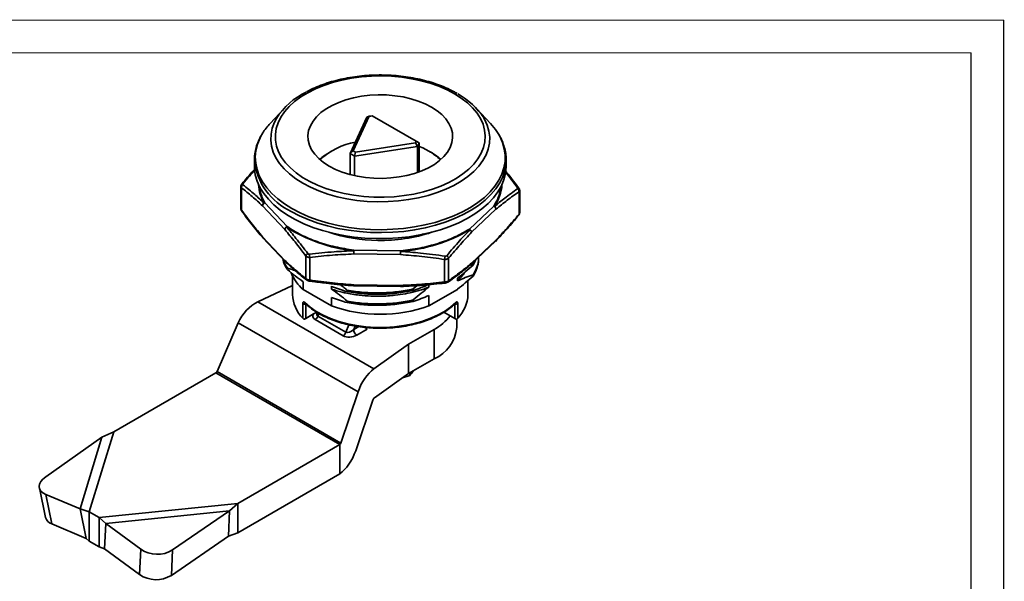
# Model space of a CAD drawing. Header units: inches. Extents: x 84745 to 84962, y 78106 to 78260.
# Tile 5 of 5: x 84852 to 84962, y 78197 to 78260. Entities that reach past the tile are written whole.
import ezdxf

# ---------------------------------------------------------------- set-up
doc = ezdxf.new("R2010")
doc.units = ezdxf.units.IN
doc.layers.add('实线层', color=7, linetype='Continuous', lineweight=25)
doc.layers.add('粗实线层', color=7, linetype='Continuous', lineweight=35)

msp = doc.modelspace()

# ---------------------------------------------------------------- linework, layer by layer
at = {"color": 7, "linetype": 'Continuous', "lineweight": 13}
msp.add_lwpolyline([(84744.76, 78259.823, 0.095, 0.095, 0), (84961.872, 78259.823, 0.095, 0.095, 0)], format="xyseb", dxfattribs=at)
at = {"layer": '实线层'}
for p, q in [((84961.872, 78106.309), (84961.872, 78259.823)), ((84958.217, 78109.021), (84958.217, 78256.167))]:
    msp.add_line(p, q, dxfattribs=at)
at = {"layer": '实线层', "lineweight": 13}
msp.add_line((84757.791, 78256.167), (84958.217, 78256.167), dxfattribs=at)
at = {"layer": '粗实线层', "linetype": 'Continuous'}
for p, q in [((84881.769, 78249.965), (84880.251, 78248.325)), ((84904.768, 78248.325), (84903.25, 78249.965)), ((84889.158, 78244.979), (84891.032, 78249.017)), ((84891.28, 78249.128), (84889.489, 78245.269)), ((84891.032, 78249.017), (84891.28, 78249.128)), ((84896.512, 78246.355), (84891.619, 78249.18)), ((84896.654, 78245.772), (84889.659, 78244.69)), ((84889.737, 78245.126), (84896.421, 78246.16)), ((84896.421, 78246.16), (84896.654, 78245.772)), ((84896.512, 78246.355), (84896.838, 78246.167)), ((84896.654, 78242.886), (84896.654, 78245.772)), ((84896.838, 78242.951), (84896.838, 78246.167)), ((84887.099, 78245.256), (84886.887, 78245.134)), ((84889.158, 78244.979), (84889.489, 78245.269)), ((84889.158, 78242.645), (84889.158, 78244.979)), ((84889.659, 78244.69), (84889.737, 78245.126)), ((84889.659, 78242.524), (84889.659, 78244.69)), ((84898.132, 78245.134), (84897.92, 78245.256)), ((84878.51, 78244.272), (84878.51, 78243.604)), ((84906.508, 78244.397), (84906.51, 78244.272)), ((84906.51, 78243.604), (84906.51, 78244.272)), ((84877.003, 78241.337), (84877.003, 78238.822)), ((84877.064, 78241.197), (84877.064, 78238.686)), ((84877.096, 78241.579), (84877.108, 78241.593)), ((84907.942, 78238.235), (84907.942, 78240.746)), ((84908.009, 78240.832), (84908.005, 78240.948)), ((84908.016, 78240.882), (84908.007, 78240.849)), ((84908.008, 78240.923), (84908.016, 78240.882)), ((84908.016, 78238.384), (84908.016, 78240.898)), ((84881.891, 78236.535), (84879.411, 78239.166)), ((84882.155, 78236.863), (84879.675, 78239.493)), ((84905.124, 78239.122), (84902.417, 78236.567)), ((84905.38, 78238.786), (84902.673, 78236.231)), ((84881.891, 78233.105), (84879.411, 78235.736)), ((84887.092, 78236.128), (84887.092, 78236.151)), ((84888.325, 78235.909), (84888.837, 78235.763)), ((84879.457, 78235.613), (84881.936, 78232.982)), ((84902.623, 78232.674), (84905.33, 78235.229)), ((84905.38, 78235.357), (84902.673, 78232.802)), ((84905.327, 78235.232), (84905.337, 78235.243)), ((84905.34, 78235.24), (84905.338, 78235.237)), ((84884.238, 78231.074), (84884.238, 78233.585)), ((84894.761, 78233.746), (84889.575, 78233.822)), ((84894.769, 78234.164), (84889.582, 78234.24)), ((84884.665, 78233.434), (84884.665, 78230.924)), ((84899.671, 78230.705), (84899.671, 78233.215)), ((84900.11, 78233.353), (84900.11, 78230.843)), ((84902.838, 78232.716), (84902.565, 78232.626)), ((84902.838, 78232.563), (84903.094, 78233.119)), ((84902.838, 78232.716), (84902.969, 78233.001)), ((84902.838, 78232.563), (84902.838, 78232.716)), ((84882.181, 78232.236), (84882.181, 78232.083)), ((84882.76, 78231.36), (84882.76, 78229.314)), ((84902.838, 78231.338), (84902.838, 78231.491)), ((84878.885, 78228.495), (84882.76, 78230.312)), ((84883.926, 78230.737), (84883.926, 78229.861)), ((84887.092, 78229.913), (84887.092, 78230.22)), ((84889.562, 78230.28), (84888.564, 78230.357)), ((84894.761, 78230.317), (84889.575, 78230.393)), ((84889.578, 78230.266), (84894.765, 78230.19)), ((84896.615, 78230.301), (84896.182, 78229.925)), ((84897.927, 78230.44), (84897.927, 78230.134)), ((84901.093, 78230.823), (84901.093, 78231.129)), ((84902.26, 78229.314), (84902.26, 78230.838)), ((84883.926, 78229.861), (84887.092, 78228.033)), ((84888.837, 78229.639), (84888.837, 78229.792)), ((84896.182, 78229.925), (84896.182, 78229.772)), ((84897.927, 78228.033), (84901.093, 78229.861)), ((84897.927, 78229.215), (84897.927, 78228.033)), ((84901.093, 78229.861), (84901.224, 78229.984)), ((84901.093, 78229.861), (84901.093, 78229.904)), ((84891.798, 78221.041), (84878.885, 78228.495)), ((84883.897, 78226.676), (84883.897, 78228.309)), ((84884.215, 78228.281), (84884.215, 78226.648)), ((84887.092, 78228.033), (84887.092, 78228.995)), ((84888.837, 78228.414), (84888.837, 78228.567)), ((84896.182, 78228.7), (84896.182, 78228.547)), ((84900.804, 78226.648), (84900.804, 78228.281)), ((84901.122, 78228.309), (84901.122, 78226.676)), ((84885.094, 78227.156), (84884.155, 78226.614)), ((84884.215, 78226.648), (84885.428, 78227.348)), ((84885.502, 78227.277), (84885.499, 78227.272)), ((84885.501, 78227.276), (84885.503, 78227.278)), ((84885.686, 78227.187), (84885.576, 78226.903)), ((84899.598, 78227.345), (84900.804, 78226.648)), ((84900.864, 78226.614), (84899.598, 78227.345)), ((84874.352, 78220.731), (84876.718, 78226.164)), ((84890.038, 78218.475), (84876.718, 78226.164)), ((84888.381, 78224.726), (84885.27, 78226.522)), ((84885.576, 78226.903), (84888.687, 78225.107)), ((84888.687, 78225.107), (84889.011, 78225.942)), ((84901.01, 78225.64), (84901.01, 78226.577)), ((84889.707, 78225.803), (84889.551, 78225.402)), ((84889.551, 78225.402), (84890.134, 78225.738)), ((84891.06, 78225.456), (84889.905, 78224.789)), ((84895.656, 78223.783), (84898.52, 78225.436)), ((84898.52, 78222.17), (84898.52, 78225.436)), ((84895.656, 78223.783), (84891.798, 78221.041)), ((84895.656, 78220.517), (84895.656, 78223.783)), ((84895.656, 78220.517), (84898.52, 78222.17)), ((84862.863, 78214.036), (84874.226, 78220.595)), ((84874.226, 78220.595), (84888.014, 78212.635)), ((84888.117, 78212.785), (84874.352, 78220.731)), ((84891.853, 78217.814), (84895.656, 78220.517)), ((84895.796, 78220.598), (84895.796, 78220.306)), ((84894.988, 78220.041), (84895.796, 78220.306)), ((84890.038, 78218.475), (84888.117, 78212.785)), ((84889.775, 78211.935), (84891.668, 78217.544)), ((84860.145, 78205.135), (84862.863, 78214.036)), ((84862.863, 78214.036), (84861.557, 78213.43)), ((84855.302, 78209.039), (84861.557, 78213.43)), ((84859.129, 78205.481), (84861.557, 78213.43)), ((84876.652, 78206.076), (84888.014, 78212.635)), ((84888.014, 78209.369), (84888.014, 78212.635)), ((84876.652, 78202.809), (84888.014, 78209.369)), ((84854.592, 78207.803), (84855.276, 78204.516)), ((84855.977, 78203.8), (84855.293, 78207.086)), ((84855.293, 78207.086), (84859.129, 78205.481)), ((84859.129, 78205.481), (84860.145, 78205.135)), ((84859.129, 78205.481), (84859.813, 78202.194)), ((84860.145, 78205.135), (84861.235, 78204.506)), ((84860.145, 78205.135), (84860.145, 78201.869)), ((84861.235, 78204.506), (84876.652, 78206.076)), ((84861.972, 78203.839), (84875.743, 78205.241)), ((84869.398, 78200.902), (84875.743, 78205.241)), ((84875.623, 78202.419), (84875.743, 78205.241)), ((84875.743, 78205.241), (84876.652, 78206.076)), ((84876.652, 78202.809), (84876.652, 78206.076)), ((84861.235, 78204.506), (84861.972, 78203.839)), ((84861.235, 78204.506), (84861.235, 78201.24)), ((84855.977, 78203.8), (84859.813, 78202.194)), ((84861.972, 78203.839), (84861.852, 78201.017)), ((84861.972, 78203.839), (84865.864, 78200.983)), ((84859.813, 78202.194), (84860.145, 78201.869)), ((84860.145, 78201.869), (84861.235, 78201.24)), ((84869.277, 78198.08), (84875.623, 78202.419)), ((84875.623, 78202.419), (84876.652, 78202.809)), ((84861.235, 78201.24), (84861.852, 78201.017)), ((84861.852, 78201.017), (84865.743, 78198.162)), ((84865.743, 78198.162), (84865.864, 78200.983)), ((84869.277, 78198.08), (84869.398, 78200.902))]:
    msp.add_line(p, q, dxfattribs=at)
for points in [[(84900.768, 78251.637), (84899.932, 78252.075), (84899.027, 78252.464), (84898.062, 78252.801), (84897.044, 78253.083), (84895.984, 78253.307), (84894.892, 78253.47), (84893.777, 78253.572), (84892.651, 78253.611), (84891.523, 78253.588), (84890.404, 78253.501), (84889.305, 78253.353), (84888.237, 78253.144), (84887.207, 78252.877), (84886.228, 78252.553), (84885.307, 78252.177), (84884.453, 78251.751), (84883.675, 78251.279), (84882.979, 78250.766), (84882.372, 78250.217), (84881.86, 78249.637), (84881.447, 78249.03), (84881.137, 78248.404), (84880.934, 78247.763), (84880.838, 78247.114), (84880.852, 78246.463), (84880.974, 78245.815), (84881.205, 78245.177), (84881.54, 78244.555), (84881.979, 78243.955), (84882.515, 78243.382), (84883.145, 78242.841), (84883.862, 78242.338), (84884.66, 78241.878), (84885.531, 78241.464), (84886.468, 78241.1), (84887.46, 78240.79), (84888.5, 78240.537), (84889.578, 78240.344), (84890.683, 78240.211), (84891.804, 78240.14), (84892.933, 78240.132), (84894.057, 78240.187), (84895.167, 78240.305), (84896.252, 78240.483), (84897.303, 78240.722), (84898.308, 78241.017), (84899.26, 78241.368), (84900.148, 78241.77), (84900.965, 78242.219), (84901.703, 78242.712), (84902.355, 78243.243), (84902.916, 78243.809), (84903.379, 78244.403), (84903.74, 78245.02), (84903.997, 78245.654), (84904.147, 78246.3), (84904.188, 78246.951), (84904.119, 78247.601), (84903.943, 78248.245), (84903.66, 78248.875), (84903.272, 78249.487), (84902.784, 78250.075), (84902.201, 78250.632), (84901.526, 78251.155), (84900.768, 78251.637)], [(84886.817, 78243.584), (84887.517, 78243.224), (84888.283, 78242.914), (84889.107, 78242.658), (84889.977, 78242.458), (84890.882, 78242.319), (84891.808, 78242.24), (84892.744, 78242.225), (84893.676, 78242.272), (84894.593, 78242.381), (84895.482, 78242.551), (84896.33, 78242.779), (84897.127, 78243.063), (84897.861, 78243.398), (84898.523, 78243.78), (84899.104, 78244.204), (84899.595, 78244.664), (84899.991, 78245.154), (84900.285, 78245.667), (84900.475, 78246.196), (84900.556, 78246.735), (84900.529, 78247.275), (84900.393, 78247.809), (84900.151, 78248.331), (84899.805, 78248.834), (84899.361, 78249.309), (84898.824, 78249.752), (84898.202, 78250.156), (84897.502, 78250.515), (84896.736, 78250.825), (84895.912, 78251.081), (84895.042, 78251.281), (84894.137, 78251.421), (84893.211, 78251.499), (84892.275, 78251.515), (84891.343, 78251.468), (84890.426, 78251.359), (84889.537, 78251.189), (84888.689, 78250.96), (84887.892, 78250.676), (84887.158, 78250.341), (84886.496, 78249.959), (84885.915, 78249.535), (84885.424, 78249.075), (84885.028, 78248.585), (84884.734, 78248.072), (84884.545, 78247.543), (84884.463, 78247.005), (84884.49, 78246.465), (84884.626, 78245.93), (84884.868, 78245.408), (84885.214, 78244.906), (84885.658, 78244.43), (84886.195, 78243.987), (84886.817, 78243.584)], [(84883.898, 78241.68), (84883.119, 78242.175), (84882.424, 78242.711), (84881.821, 78243.282), (84881.315, 78243.884), (84880.91, 78244.511), (84880.61, 78245.157), (84880.418, 78245.817), (84880.335, 78246.484), (84880.362, 78247.153), (84880.5, 78247.817), (84880.746, 78248.471), (84880.965, 78248.889)], [(84904.047, 78248.902), (84904.109, 78248.792), (84904.409, 78248.146), (84904.602, 78247.486), (84904.684, 78246.819), (84904.657, 78246.15), (84904.519, 78245.486), (84904.273, 78244.832), (84903.92, 78244.195), (84903.464, 78243.58), (84902.908, 78242.993), (84902.259, 78242.438), (84901.521, 78241.923), (84900.701, 78241.449), (84899.808, 78241.024), (84898.848, 78240.649), (84897.831, 78240.328), (84896.765, 78240.065), (84895.661, 78239.861), (84894.529, 78239.719), (84893.378, 78239.639), (84892.22, 78239.623), (84891.064, 78239.671), (84889.921, 78239.782), (84888.801, 78239.955), (84887.716, 78240.189), (84886.673, 78240.481), (84885.684, 78240.829), (84884.756, 78241.23), (84883.898, 78241.68)], [(84879.427, 78247.253), (84879.138, 78246.734), (84878.855, 78246.044), (84878.679, 78245.341), (84878.611, 78244.632), (84878.652, 78243.923), (84878.801, 78243.218), (84879.058, 78242.524), (84879.42, 78241.846), (84879.884, 78241.188), (84880.447, 78240.557), (84881.104, 78239.957), (84881.851, 78239.393), (84882.681, 78238.87)], [(84882.681, 78238.87), (84883.588, 78238.391), (84884.565, 78237.959), (84885.604, 78237.58), (84886.697, 78237.255), (84887.836, 78236.987), (84889.011, 78236.778), (84890.214, 78236.63), (84891.434, 78236.544), (84892.663, 78236.52), (84893.891, 78236.559), (84895.108, 78236.661), (84896.305, 78236.825), (84897.471, 78237.048), (84898.599, 78237.331), (84899.68, 78237.67), (84900.704, 78238.063), (84901.664, 78238.506), (84902.553, 78238.997), (84903.363, 78239.531), (84904.088, 78240.104), (84904.722, 78240.712), (84905.261, 78241.35), (84905.7, 78242.013), (84906.035, 78242.696), (84906.265, 78243.394), (84906.388, 78244.1), (84906.401, 78244.81), (84906.306, 78245.517), (84906.103, 78246.218), (84905.793, 78246.905), (84905.481, 78247.427)], [(84897.919, 78245.257), (84897.227, 78245.61), (84896.838, 78245.775)], [(84878.51, 78244.272), (84878.51, 78244.361), (84878.515, 78244.506)], [(84898.131, 78245.134), (84898.756, 78244.727), (84899.246, 78244.326)], [(84906.51, 78243.604), (84906.509, 78243.514), (84906.44, 78242.8), (84906.263, 78242.093), (84905.978, 78241.397), (84905.587, 78240.718), (84905.094, 78240.062), (84904.503, 78239.434), (84903.818, 78238.839), (84903.044, 78238.28), (84902.188, 78237.764), (84901.256, 78237.293), (84900.255, 78236.871), (84899.194, 78236.502), (84898.081, 78236.189), (84896.924, 78235.934), (84895.733, 78235.739), (84894.516, 78235.605), (84893.283, 78235.534), (84892.045, 78235.526), (84890.81, 78235.581), (84889.589, 78235.699), (84888.39, 78235.879), (84887.224, 78236.12), (84886.099, 78236.419), (84885.024, 78236.774), (84884.007, 78237.183), (84883.058, 78237.641), (84882.182, 78238.147), (84881.387, 78238.695), (84880.679, 78239.282), (84880.064, 78239.903), (84879.546, 78240.552), (84879.129, 78241.225), (84878.818, 78241.917), (84878.613, 78242.623), (84878.517, 78243.335), (84878.51, 78243.604)], [(84906.51, 78244.272), (84906.488, 78243.825), (84906.365, 78243.114), (84906.133, 78242.411), (84905.795, 78241.723), (84905.353, 78241.055), (84904.811, 78240.413), (84904.172, 78239.8), (84903.441, 78239.223), (84902.626, 78238.685), (84901.731, 78238.19), (84900.764, 78237.744), (84899.732, 78237.348), (84898.644, 78237.007), (84897.507, 78236.722), (84896.332, 78236.497), (84895.127, 78236.332), (84893.901, 78236.23), (84892.664, 78236.19), (84891.427, 78236.214), (84890.197, 78236.301), (84888.986, 78236.45), (84887.802, 78236.66), (84886.655, 78236.93), (84885.554, 78237.258), (84884.508, 78237.64), (84883.524, 78238.074), (84882.61, 78238.557)], [(84907.925, 78241.14), (84907.935, 78241.127), (84907.938, 78241.122)], [(84908.016, 78240.882), (84908.012, 78240.92), (84908.005, 78240.947)], [(84877.015, 78238.772), (84877.007, 78238.8), (84877.003, 78238.839)], [(84884.633, 78230.802), (84884.629, 78230.8), (84884.626, 78230.805), (84884.625, 78230.818)], [(84899.723, 78230.598), (84899.719, 78230.585), (84899.714, 78230.58), (84899.709, 78230.582)], [(84900.034, 78230.692), (84900.013, 78230.678), (84900.008, 78230.676)], [(84884.104, 78228.422), (84884.694, 78227.909), (84885.377, 78227.436), (84886.145, 78227.01), (84886.99, 78226.634), (84887.901, 78226.314), (84888.866, 78226.053), (84889.876, 78225.854), (84890.917, 78225.721), (84891.976, 78225.654), (84893.043, 78225.654), (84894.103, 78225.721), (84895.143, 78225.854), (84896.153, 78226.053), (84897.118, 78226.314), (84898.029, 78226.634), (84898.874, 78227.01), (84899.642, 78227.436), (84900.325, 78227.909), (84900.915, 78228.422)], [(84855.302, 78209.039), (84854.995, 78208.786), (84854.766, 78208.515), (84854.625, 78208.235), (84854.576, 78207.959), (84854.622, 78207.697), (84854.761, 78207.458), (84854.987, 78207.251), (84855.293, 78207.086)]]:
    msp.add_lwpolyline(points, dxfattribs=at)
for centre, radius, start, end in [((84887.751, 78244.585), 8.036, 115.76866, 147.61478), ((84897.258, 78244.534), 8.073, 32.75048, 61.42323), ((84892.462, 78242.605), 6.629, 97.31143, 100.27465), ((84885.42, 78243.499), 7.072, 136.96541, 147.94399), ((84899.459, 78243.385), 7.252, 33.86735, 42.93917), ((84891.049, 78238.774), 7.591, 99.86189, 133.49087), ((84894.972, 78246.951), 1.651, 331.35769, 338.84538), ((84895.148, 78246.711), 1.775, 328.04477, 342.1583), ((84889.91, 78239.792), 6.137, 119.5052, 132.53873), ((84891.476, 78248.416), 4.145, 235.99663, 244.00874), ((84891.544, 78248.542), 3.865, 237.87943, 242.12595), ((84895.165, 78240.334), 5.641, 44.40428, 60.77418), ((84885.466, 78244.935), 6.988, 185.44398, 245.87616), ((84877.415, 78241.212), 0.351, 120.85896, 182.46274), ((84877.21, 78241.479), 0.153, 78.81797, 132.09159), ((84883.868, 78241.861), 4.906, 183.71439, 209.22969), ((84900.981, 78241.902), 5.079, 326.39497, 355.94818), ((84907.812, 78241.024), 0.162, 45.59868, 99.71747), ((84907.582, 78240.765), 0.361, 356.97422, 56.85482), ((84907.743, 78240.844), 0.281, 21.51671, 76.55607), ((84879.785, 78239.135), 0.375, 107.10597, 175.29126), ((84879.77, 78239.157), 0.359, 120.80498, 178.61506), ((84879.742, 78239.129), 0.371, 100.39545, 114.76318), ((84904.994, 78238.757), 0.387, 4.35531, 70.34936), ((84905.046, 78238.76), 0.37, 63.45959, 77.77458), ((84905.008, 78238.78), 0.372, 1.06277, 56.96057), ((84877.194, 78238.667), 0.131, 171.32883, 220.84447), ((84907.815, 78238.213), 0.129, 318.32596, 9.76973), ((84882.265, 78236.504), 0.375, 107.10597, 175.29126), ((84882.261, 78236.489), 0.372, 118.44534, 172.93217), ((84882.309, 78236.545), 0.353, 115.97996, 129.80591), ((84891.344, 78251.134), 17.052, 237.10547, 264.00234), ((84879.584, 78235.73), 0.173, 177.93509, 222.42542), ((84892.352, 78252.959), 17.632, 251.64147, 269.58706), ((84892.609, 78253.245), 17.921, 268.77125, 288.24587), ((84893.39, 78252.007), 17.962, 274.45299, 300.42237), ((84902.25, 78236.258), 0.351, 47.94291, 61.62517), ((84902.287, 78236.202), 0.387, 4.35531, 70.34936), ((84902.287, 78236.184), 0.389, 7.02217, 59.31228), ((84905.211, 78235.349), 0.169, 314.68612, 2.57697), ((84905.225, 78235.344), 0.156, 318.01793, 4.81551), ((84884.62, 78233.502), 0.39, 115.31716, 167.77517), ((84886.981, 78233.875), 2.358, 181.96792, 190.78449), ((84890.159, 78234.024), 0.616, 159.43212, 165.69482), ((84894.254, 78234.166), 4.692, 179.87482, 184.2002), ((84901.045, 78233.823), 11.47, 177.91585, 180.00473), ((84906.232, 78233.747), 11.47, 177.91585, 180.00473), ((84877.639, 78235.046), 17.171, 355.65899, 356.84055), ((84894.027, 78233.952), 0.772, 11.05056, 15.99292), ((84899.709, 78233.265), 0.411, 12.34806, 62.37193), ((84882.08, 78233.106), 0.189, 180.07748, 226.00043), ((84882.064, 78233.099), 0.173, 177.944, 222.14322), ((84902.504, 78232.794), 0.169, 314.68612, 2.57697), ((84887.107, 78233.533), 4.858, 202.11121, 229.09617), ((84884.453, 78231.087), 0.215, 183.39467, 228.81969), ((84884.2, 78230.983), 0.469, 337.36827, 352.76586), ((84890.552, 78230.354), 0.978, 177.72727, 185.16902), ((84899.988, 78230.734), 0.319, 185.35181, 208.53343), ((84899.902, 78230.855), 0.209, 309.13471, 356.71239), ((84886.683, 78229.441), 3.926, 181.85856, 224.78365), ((84898.386, 78229.42), 3.875, 314.92162, 358.43617), ((84884.076, 78228.532), 0.287, 231.20998, 298.89906), ((84884.217, 78228.417), 0.114, 177.60616, 224.36157), ((84892.51, 78243.586), 16.469, 250.79568, 289.20432), ((84900.943, 78228.532), 0.287, 241.10094, 308.79002), ((84900.802, 78228.417), 0.114, 315.63922, 2.39381), ((84895.758, 78230.503), 5.77, 298.59174, 321.87774), ((84884.856, 78227.169), 0.767, 302.63797, 339.77289), ((84887.967, 78225.373), 0.767, 302.63797, 339.77289), ((84890.319, 78225.437), 0.768, 182.60548, 237.39452), ((84891.422, 78226.044), 0.69, 215.82463, 238.34246), ((84896.873, 78225.979), 4.15, 293.37544, 355.30442), ((84856.282, 78204.8), 1.046, 195.74292, 253.0191), ((84867.694, 78203.649), 3.233, 235.53957, 301.81011), ((84867.573, 78200.828), 3.233, 235.53957, 301.81011)]:
    msp.add_arc(centre, radius, start, end, dxfattribs=at)
for centre, major_axis, ratio, start_param, end_param in [((84878.885, 78225.882), (1.874, 2.606), 0.6334356, 0.8488024, 1.899719), ((84886.086, 78226.994), (1.078, 0.131), 0.5656819, 2.6667255, 3.786495), ((84886.086, 78227.402), (0.574, 0.444), 0.5328954, 2.4179632, 3.3568169), ((84884.074, 78226.567), (0.2, 0.115), 0.0000704, 0.7853575, 1.7153546), ((84900.946, 78226.567), (0.2, -0.115), 0.0000704, 1.4262381, 2.3562351), ((84889.197, 78225.198), (1.078, 0.131), 0.5656819, 3.786495, 5.3572913), ((84889.197, 78225.606), (0.574, 0.444), 0.5328954, 3.3568169, 4.9276132), ((84874.226, 78220.747), (0.109, 0.152), 0.6334356, 3.990395, 5.0413117), ((84891.798, 78218.428), (1.373, 2.899), 0.5150078, 0.7433186, 1.7942352), ((84891.853, 78217.539), (0.144, 0.305), 0.5150078, 0.7433186, 1.7942352), ((84888.014, 78212.787), (0.08, 0.169), 0.5150078, 3.8849113, 4.9358279), ((84888.014, 78211.982), (1.373, 2.899), 0.5150078, 3.8849113, 4.9358279)]:
    msp.add_ellipse(centre, major_axis=major_axis, ratio=ratio, start_param=start_param, end_param=end_param, dxfattribs=at)
for points, knots in [([(84901.068, 78251.667), (84900.927, 78251.746), (84900.519, 78251.974), (84899.796, 78252.318), (84898.885, 78252.68), (84897.923, 78252.99), (84896.919, 78253.249), (84895.881, 78253.453), (84894.818, 78253.603), (84893.736, 78253.695), (84892.645, 78253.731), (84891.554, 78253.709), (84890.469, 78253.631), (84889.401, 78253.496), (84888.356, 78253.305), (84887.343, 78253.06), (84886.37, 78252.762), (84885.448, 78252.411), (84884.762, 78252.11), (84884.409, 78251.912), (84884.322, 78251.863)], [0, 0, 0, 0, 0.5468301, 1.5804499, 2.6134024, 3.6454591, 4.6765527, 5.706762, 6.7362471, 7.7652107, 8.793877, 9.822481, 10.8512332, 11.8803273, 12.9100088, 13.9405202, 14.9720924, 16.0049253, 17.0391538, 17.376333, 17.376333, 17.376333, 17.376333]), ([(84879.394, 78247.197), (84879.36, 78247.147), (84879.179, 78246.879), (84878.939, 78246.37), (84878.69, 78245.677), (84878.552, 78245.059), (84878.534, 78244.674), (84878.527, 78244.525)], [0, 0, 0, 0, 0.1709333, 0.9155894, 1.653707, 2.3850462, 2.8439747, 2.8439747, 2.8439747, 2.8439747]), ([(84906.497, 78244.407), (84906.497, 78244.491), (84906.5, 78244.809), (84906.404, 78245.358), (84906.214, 78246.047), (84905.912, 78246.72), (84905.675, 78247.167), (84905.516, 78247.381), (84905.513, 78247.384)], [0, 0, 0, 0, 0.2596329, 0.9831877, 1.7075561, 2.4357015, 3.1695604, 3.1810299, 3.1810299, 3.1810299, 3.1810299]), ([(84878.55, 78243.256), (84878.499, 78243.202), (84878.016, 78242.68), (84877.537, 78242.106), (84877.108, 78241.593)], [0, 0, 0, 0, 0.2295518, 2.201685, 2.201685, 2.201685, 2.201685]), ([(84877.24, 78241.63), (84877.481, 78241.917), (84877.915, 78242.435), (84878.352, 78242.93), (84878.546, 78243.15)], [0, 0, 0, 0, 1.1106812, 2.0049609, 2.0049609, 2.0049609, 2.0049609]), ([(84906.451, 78242.915), (84906.46, 78242.904), (84906.685, 78242.627), (84907.129, 78242.053), (84907.564, 78241.476), (84907.784, 78241.183)], [0, 0, 0, 0, 0.0410867, 1.100054, 2.1848458, 2.1848458, 2.1848458, 2.1848458]), ([(84907.925, 78241.14), (84907.532, 78241.664), (84907.042, 78242.316), (84906.549, 78242.91), (84906.452, 78243.027)], [0, 0, 0, 0, 1.9249206, 2.3943241, 2.3943241, 2.3943241, 2.3943241]), ([(84877.107, 78241.592), (84877.092, 78241.573), (84877.06, 78241.533), (84877.027, 78241.463), (84877.006, 78241.389), (84877.004, 78241.339), (84877.004, 78241.314)], [0, 0, 0, 0, 0.07223869, 0.14764231, 0.22524615, 0.30411167, 0.30411167, 0.30411167, 0.30411167]), ([(84877.064, 78241.197), (84877.046, 78241.218), (84877.01, 78241.259), (84877.006, 78241.307), (84877.004, 78241.331)], [0, 0, 0, 0, 0.07774195, 0.15086082, 0.15086082, 0.15086082, 0.15086082]), ([(84879.411, 78239.166), (84879.032, 78239.518), (84878.246, 78240.248), (84877.467, 78240.873), (84877.064, 78241.197)], [0, 0, 0, 0, 1.501282, 3.1050395, 3.1050395, 3.1050395, 3.1050395]), ([(84877.235, 78241.513), (84877.228, 78241.521), (84877.213, 78241.535), (84877.209, 78241.564), (84877.216, 78241.597), (84877.232, 78241.619), (84877.24, 78241.63)], [0, 0, 0, 0, 0.0328846, 0.06558528, 0.09829004, 0.13119538, 0.13119538, 0.13119538, 0.13119538]), ([(84879.586, 78239.465), (84879.413, 78239.629), (84879.065, 78239.959), (84878.501, 78240.463), (84877.89, 78240.987), (84877.455, 78241.337), (84877.235, 78241.513)], [0, 0, 0, 0, 0.685821, 1.3788499, 2.2386947, 3.1195167, 3.1195167, 3.1195167, 3.1195167]), ([(84879.675, 78239.493), (84879.472, 78239.903), (84879.178, 78240.496), (84879.144, 78241.11), (84879.133, 78241.301)], [0, 0, 0, 0, 1.3147021, 1.9051308, 1.9051308, 1.9051308, 1.9051308]), ([(84905.894, 78241.285), (84905.854, 78240.97), (84905.76, 78240.23), (84905.356, 78239.525), (84905.124, 78239.122)], [0, 0, 0, 0, 0.9907703, 2.3192752, 2.3192752, 2.3192752, 2.3192752]), ([(84907.808, 78241.118), (84907.808, 78241.128), (84907.806, 78241.15), (84907.792, 78241.172), (84907.784, 78241.183)], [0, 0, 0, 0, 0.035401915, 0.071009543, 0.071009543, 0.071009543, 0.071009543]), ([(84907.779, 78241.067), (84907.538, 78240.897), (84907.063, 78240.56), (84906.395, 78240.055), (84905.78, 78239.568), (84905.4, 78239.25), (84905.211, 78239.091)], [0, 0, 0, 0, 0.9161665, 1.8105262, 2.5298427, 3.2417298, 3.2417298, 3.2417298, 3.2417298]), ([(84907.942, 78240.746), (84907.503, 78240.435), (84906.652, 78239.833), (84905.795, 78239.127), (84905.38, 78238.786)], [0, 0, 0, 0, 1.6665916, 3.226783, 3.226783, 3.226783, 3.226783]), ([(84907.779, 78241.067), (84907.787, 78241.074), (84907.804, 78241.088), (84907.807, 78241.108), (84907.808, 78241.118)], [0, 0, 0, 0, 0.030341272, 0.06050801, 0.06050801, 0.06050801, 0.06050801]), ([(84908.005, 78240.948), (84907.999, 78240.982), (84907.989, 78241.046), (84907.946, 78241.109), (84907.925, 78241.139)], [0, 0, 0, 0, 0.10778013, 0.20937214, 0.20937214, 0.20937214, 0.20937214]), ([(84908.007, 78240.849), (84908.004, 78240.836), (84907.997, 78240.798), (84907.964, 78240.766), (84907.942, 78240.746)], [0, 0, 0, 0, 0.04335935, 0.12495111, 0.12495111, 0.12495111, 0.12495111]), ([(84877.003, 78238.839), (84877.005, 78238.813), (84877.009, 78238.762), (84877.045, 78238.712), (84877.064, 78238.686)], [0, 0, 0, 0, 0.08243474, 0.16727484, 0.16727484, 0.16727484, 0.16727484]), ([(84877.015, 78238.772), (84877.019, 78238.739), (84877.027, 78238.685), (84877.062, 78238.633), (84877.075, 78238.613)], [0, 0, 0, 0, 0.10673259, 0.17286855, 0.17286855, 0.17286855, 0.17286855]), ([(84877.064, 78238.686), (84877.467, 78238.155), (84878.246, 78237.128), (84879.032, 78236.19), (84879.411, 78235.736)], [0, 0, 0, 0, 1.9474469, 3.7706133, 3.7706133, 3.7706133, 3.7706133]), ([(84877.095, 78238.581), (84877.488, 78238.061), (84878.276, 78237.022), (84879.07, 78236.075), (84879.467, 78235.601)], [0, 0, 0, 0, 1.9043569, 3.8093157, 3.8093157, 3.8093157, 3.8093157]), ([(84905.322, 78235.22), (84905.755, 78235.682), (84906.622, 78236.605), (84907.482, 78237.62), (84907.912, 78238.128)], [0, 0, 0, 0, 1.9474736, 3.894301, 3.894301, 3.894301, 3.894301]), ([(84905.38, 78235.357), (84905.795, 78235.799), (84906.652, 78236.713), (84907.503, 78237.717), (84907.942, 78238.235)], [0, 0, 0, 0, 1.8636021, 3.8544118, 3.8544118, 3.8544118, 3.8544118]), ([(84907.924, 78238.144), (84907.935, 78238.159), (84907.962, 78238.193), (84907.992, 78238.258), (84908.012, 78238.327), (84908.014, 78238.372), (84908.014, 78238.392)], [0, 0, 0, 0, 0.05284905, 0.12828738, 0.20593, 0.26947044, 0.26947044, 0.26947044, 0.26947044]), ([(84908.014, 78238.392), (84908.015, 78238.39), (84908.02, 78238.364), (84908, 78238.308), (84907.962, 78238.26), (84907.942, 78238.235)], [0, 0, 0, 0, 0.00798848, 0.0929442, 0.17807624, 0.17807624, 0.17807624, 0.17807624]), ([(84884.453, 78233.855), (84884.231, 78234.148), (84883.791, 78234.726), (84883.175, 78235.504), (84882.607, 78236.201), (84882.257, 78236.612), (84882.083, 78236.816)], [0, 0, 0, 0, 1.0721602, 2.1187994, 2.9605087, 3.7935233, 3.7935233, 3.7935233, 3.7935233]), ([(84889.582, 78234.24), (84888.873, 78234.352), (84887.446, 78234.577), (84885.463, 78235.168), (84883.647, 78235.918), (84882.65, 78236.549), (84882.155, 78236.863)], [0, 0, 0, 0, 1.973521, 3.9741397, 5.9747584, 7.9482794, 7.9482794, 7.9482794, 7.9482794]), ([(84879.453, 78235.619), (84879.441, 78235.634), (84879.415, 78235.666), (84879.413, 78235.712), (84879.411, 78235.736)], [0, 0, 0, 0, 0.06063105, 0.12797803, 0.12797803, 0.12797803, 0.12797803]), ([(84884.238, 78233.585), (84883.836, 78234.116), (84883.057, 78235.143), (84882.271, 78236.081), (84881.891, 78236.535)], [0, 0, 0, 0, 1.9474792, 3.7706018, 3.7706018, 3.7706018, 3.7706018]), ([(84902.417, 78236.567), (84901.895, 78236.268), (84900.844, 78235.667), (84898.965, 78234.971), (84896.932, 78234.438), (84895.487, 78234.255), (84894.769, 78234.164)], [0, 0, 0, 0, 2.0071836, 4.0419271, 6.0766706, 8.0838542, 8.0838542, 8.0838542, 8.0838542]), ([(84895.768, 78235.636), (84895.978, 78235.677), (84896.478, 78235.774), (84896.996, 78235.927), (84897.299, 78236.035), (84897.341, 78236.05)], [0, 0, 0, 0, 0.6262232, 1.4892442, 1.6286975, 1.6286975, 1.6286975, 1.6286975]), ([(84902.485, 78236.518), (84902.295, 78236.319), (84901.913, 78235.918), (84901.293, 78235.239), (84900.621, 78234.479), (84900.142, 78233.915), (84899.899, 78233.629)], [0, 0, 0, 0, 0.8523756, 1.7136994, 2.782818, 3.8780229, 3.8780229, 3.8780229, 3.8780229]), ([(84902.673, 78236.231), (84902.258, 78235.789), (84901.401, 78234.875), (84900.55, 78233.871), (84900.11, 78233.353)], [0, 0, 0, 0, 1.8636344, 3.8544083, 3.8544083, 3.8544083, 3.8544083]), ([(84879.447, 78235.625), (84879.448, 78235.623), (84879.451, 78235.618), (84879.456, 78235.616), (84879.459, 78235.614)], [0, 0, 0, 0, 0.004922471, 0.016171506, 0.016171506, 0.016171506, 0.016171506]), ([(84884.665, 78233.434), (84884.621, 78233.435), (84884.534, 78233.436), (84884.414, 78233.467), (84884.31, 78233.515), (84884.262, 78233.562), (84884.238, 78233.585)], [0, 0, 0, 0, 0.11659785, 0.23312313, 0.34969457, 0.46643079, 0.46643079, 0.46643079, 0.46643079]), ([(84884.625, 78233.794), (84884.607, 78233.793), (84884.572, 78233.791), (84884.524, 78233.803), (84884.482, 78233.823), (84884.463, 78233.844), (84884.453, 78233.855)], [0, 0, 0, 0, 0.04765075, 0.095035, 0.14242516, 0.19010597, 0.19010597, 0.19010597, 0.19010597]), ([(84889.562, 78234.176), (84889.199, 78234.161), (84888.468, 78234.131), (84887.284, 78234.052), (84886.001, 78233.945), (84885.087, 78233.845), (84884.625, 78233.794)], [0, 0, 0, 0, 1.089178, 2.1898055, 3.5550163, 4.9535311, 4.9535311, 4.9535311, 4.9535311]), ([(84889.575, 78233.822), (84888.78, 78233.783), (84887.137, 78233.703), (84885.507, 78233.526), (84884.665, 78233.434)], [0, 0, 0, 0, 2.3818646, 4.926296, 4.926296, 4.926296, 4.926296]), ([(84899.671, 78233.215), (84898.829, 78233.331), (84897.199, 78233.556), (84895.556, 78233.684), (84894.761, 78233.746)], [0, 0, 0, 0, 2.5512615, 4.9396419, 4.9396419, 4.9396419, 4.9396419]), ([(84899.723, 78233.574), (84899.26, 78233.638), (84898.345, 78233.765), (84897.061, 78233.91), (84895.877, 78234.023), (84895.148, 78234.074), (84894.785, 78234.1)], [0, 0, 0, 0, 1.4039013, 2.7743857, 3.8764997, 4.9672323, 4.9672323, 4.9672323, 4.9672323]), ([(84899.671, 78233.215), (84899.676, 78233.242), (84899.687, 78233.298), (84899.702, 78233.396), (84899.715, 78233.494), (84899.72, 78233.548), (84899.723, 78233.574)], [0, 0, 0, 0, 0.08824803, 0.18136179, 0.27447555, 0.36272359, 0.36272359, 0.36272359, 0.36272359]), ([(84899.899, 78233.629), (84899.889, 78233.619), (84899.869, 78233.599), (84899.825, 78233.58), (84899.775, 78233.569), (84899.74, 78233.572), (84899.723, 78233.574)], [0, 0, 0, 0, 0.04838674, 0.09650284, 0.14462497, 0.19304222, 0.19304222, 0.19304222, 0.19304222]), ([(84881.701, 78233.232), (84881.716, 78233.138), (84881.776, 78232.744), (84882.006, 78232.369), (84882.181, 78232.083)], [0, 0, 0, 0, 0.2985102, 1.2555331, 1.2555331, 1.2555331, 1.2555331]), ([(84881.737, 78233.193), (84881.742, 78233.164), (84881.8, 78232.835), (84882, 78232.521), (84882.181, 78232.236)], [0, 0, 0, 0, 0.0953033, 1.0616477, 1.0616477, 1.0616477, 1.0616477]), ([(84881.891, 78233.105), (84882.271, 78232.753), (84883.057, 78232.023), (84883.836, 78231.398), (84884.238, 78231.074)], [0, 0, 0, 0, 1.5012843, 3.1050396, 3.1050396, 3.1050396, 3.1050396]), ([(84881.935, 78232.983), (84882.333, 78232.614), (84883.128, 78231.875), (84883.917, 78231.242), (84884.312, 78230.925)], [0, 0, 0, 0, 1.572975, 3.1455956, 3.1455956, 3.1455956, 3.1455956]), ([(84881.936, 78232.984), (84881.937, 78232.983), (84881.94, 78232.977), (84881.946, 78232.974), (84881.95, 78232.972)], [0, 0, 0, 0, 0.004607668, 0.01916154, 0.01916154, 0.01916154, 0.01916154]), ([(84900.11, 78233.353), (84900.085, 78233.33), (84900.034, 78233.286), (84899.925, 78233.24), (84899.802, 78233.213), (84899.715, 78233.214), (84899.671, 78233.215)], [0, 0, 0, 0, 0.11843997, 0.23680622, 0.35521937, 0.47379989, 0.47379989, 0.47379989, 0.47379989]), ([(84900.033, 78230.692), (84900.461, 78230.995), (84901.318, 78231.6), (84902.181, 78232.31), (84902.612, 78232.664)], [0, 0, 0, 0, 1.6237928, 3.2479955, 3.2479955, 3.2479955, 3.2479955]), ([(84900.11, 78230.843), (84900.55, 78231.154), (84901.401, 78231.755), (84902.258, 78232.461), (84902.673, 78232.802)], [0, 0, 0, 0, 1.6666044, 3.2267892, 3.2267892, 3.2267892, 3.2267892]), ([(84902.61, 78232.664), (84902.612, 78232.664), (84902.617, 78232.667), (84902.62, 78232.672), (84902.622, 78232.676)], [0, 0, 0, 0, 0.004558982, 0.017670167, 0.017670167, 0.017670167, 0.017670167]), ([(84902.612, 78232.666), (84902.614, 78232.667), (84902.636, 78232.68), (84902.661, 78232.726), (84902.669, 78232.776), (84902.673, 78232.802)], [0, 0, 0, 0, 0.00783238, 0.08119063, 0.15454887, 0.15454887, 0.15454887, 0.15454887]), ([(84902.838, 78231.338), (84902.972, 78231.594), (84903.239, 78232.104), (84903.441, 78232.815), (84903.443, 78233.264), (84903.443, 78233.448)], [0, 0, 0, 0, 0.8311697, 1.6535027, 2.2255279, 2.2255279, 2.2255279, 2.2255279]), ([(84902.838, 78231.491), (84902.972, 78231.747), (84903.237, 78232.257), (84903.431, 78232.915), (84903.435, 78233.311), (84903.437, 78233.442)], [0, 0, 0, 0, 0.8334907, 1.6581199, 2.066193, 2.066193, 2.066193, 2.066193]), ([(84883.044, 78231.976), (84882.931, 78232.014), (84882.641, 78232.11), (84882.355, 78232.189), (84882.181, 78232.236)], [0, 0, 0, 0, 0.35220675, 0.90107951, 0.90107951, 0.90107951, 0.90107951]), ([(84901.093, 78230.823), (84901.231, 78230.964), (84901.522, 78231.262), (84901.799, 78231.577), (84901.895, 78231.756), (84901.899, 78231.763)], [0, 0, 0, 0, 0.5778532, 1.2148437, 1.2417285, 1.2417285, 1.2417285, 1.2417285]), ([(84884.238, 78231.074), (84884.262, 78231.055), (84884.31, 78231.016), (84884.414, 78230.971), (84884.534, 78230.937), (84884.621, 78230.928), (84884.665, 78230.924)], [0, 0, 0, 0, 0.11529055, 0.23034232, 0.34527163, 0.46019516, 0.46019516, 0.46019516, 0.46019516]), ([(84884.311, 78230.926), (84884.331, 78230.912), (84884.37, 78230.884), (84884.452, 78230.849), (84884.541, 78230.82), (84884.603, 78230.808), (84884.633, 78230.803)], [0, 0, 0, 0, 0.08978958, 0.17790752, 0.26382959, 0.34721614, 0.34721614, 0.34721614, 0.34721614]), ([(84888.247, 78230.385), (84887.923, 78230.415), (84887.267, 78230.477), (84886.338, 78230.586), (84885.455, 78230.699), (84884.903, 78230.778), (84884.625, 78230.818)], [0, 0, 0, 0, 0.9778569, 1.9739096, 2.8047166, 3.6489801, 3.6489801, 3.6489801, 3.6489801]), ([(84884.633, 78230.802), (84885.451, 78230.689), (84887.088, 78230.463), (84888.738, 78230.334), (84889.564, 78230.269)], [0, 0, 0, 0, 2.4798596, 4.9608422, 4.9608422, 4.9608422, 4.9608422]), ([(84884.665, 78230.924), (84885.507, 78230.808), (84887.137, 78230.583), (84888.78, 78230.455), (84889.575, 78230.393)], [0, 0, 0, 0, 2.5512845, 4.9396472, 4.9396472, 4.9396472, 4.9396472]), ([(84888.837, 78229.792), (84888.713, 78229.896), (84888.463, 78230.105), (84888.21, 78230.301), (84888.083, 78230.4)], [0, 0, 0, 0, 0.4821944, 0.96858055, 0.96858055, 0.96858055, 0.96858055]), ([(84889.563, 78230.269), (84889.563, 78230.268), (84889.563, 78230.261), (84889.565, 78230.279), (84889.569, 78230.32), (84889.573, 78230.368), (84889.575, 78230.393)], [0, 0, 0, 0, 0.00800579, 0.04896806, 0.08935728, 0.12974649, 0.12974649, 0.12974649, 0.12974649]), ([(84894.761, 78230.317), (84895.556, 78230.356), (84897.199, 78230.436), (84898.829, 78230.613), (84899.671, 78230.705)], [0, 0, 0, 0, 2.3818925, 4.9262897, 4.9262897, 4.9262897, 4.9262897]), ([(84894.761, 78230.317), (84894.761, 78230.293), (84894.762, 78230.245), (84894.763, 78230.205), (84894.763, 78230.199), (84894.764, 78230.197)], [0, 0, 0, 0, 0.04685917, 0.09371834, 0.12004273, 0.12004273, 0.12004273, 0.12004273]), ([(84894.777, 78230.193), (84895.603, 78230.233), (84897.253, 78230.314), (84898.89, 78230.493), (84899.709, 78230.582)], [0, 0, 0, 0, 2.4743167, 4.9475324, 4.9475324, 4.9475324, 4.9475324]), ([(84899.671, 78230.705), (84899.715, 78230.708), (84899.803, 78230.714), (84899.925, 78230.744), (84900.034, 78230.787), (84900.085, 78230.824), (84900.11, 78230.843)], [0, 0, 0, 0, 0.11716837, 0.23409407, 0.35089531, 0.46769068, 0.46769068, 0.46769068, 0.46769068]), ([(84899.708, 78230.582), (84899.739, 78230.587), (84899.8, 78230.597), (84899.89, 78230.622), (84899.972, 78230.654), (84900.013, 78230.68), (84900.034, 78230.693)], [0, 0, 0, 0, 0.0836761, 0.16958699, 0.25731693, 0.34645158, 0.34645158, 0.34645158, 0.34645158]), ([(84887.092, 78229.913), (84887.183, 78229.883), (84887.367, 78229.821), (84887.657, 78229.734), (84887.963, 78229.648), (84888.287, 78229.565), (84889.005, 78229.4), (84890.063, 78229.224), (84891.376, 78229.122), (84892.718, 78229.107), (84894.391, 78229.217), (84895.879, 78229.493), (84896.944, 78229.793), (84897.456, 78229.958), (84897.773, 78230.077), (84897.927, 78230.134)], [0, 0, 0, 0, 0.3081898, 0.6294021, 0.9636369, 1.3108939, 1.6711731, 3.2366759, 4.5203981, 5.5220745, 7.1293884, 9.3693024, 9.9624754, 10.5194856, 11.0403309, 11.0403309, 11.0403309, 11.0403309]), ([(84888.837, 78229.792), (84889.434, 78229.681), (84890.047, 78229.601), (84891.281, 78229.501), (84891.9, 78229.482), (84893.119, 78229.503), (84893.738, 78229.543), (84894.972, 78229.687), (84895.585, 78229.791), (84896.182, 78229.925)], [0, 0, 0, 0, 1.848404, 1.848404, 3.696808, 3.696808, 5.5452121, 5.5452121, 7.3936161, 7.3936161, 7.3936161, 7.3936161]), ([(84888.837, 78229.639), (84889.434, 78229.528), (84890.047, 78229.447), (84891.281, 78229.348), (84891.9, 78229.329), (84893.119, 78229.35), (84893.738, 78229.39), (84894.972, 78229.534), (84895.585, 78229.638), (84896.182, 78229.772)], [0, 0, 0, 0, 1.848404, 1.848404, 3.696808, 3.696808, 5.5452121, 5.5452121, 7.3936161, 7.3936161, 7.3936161, 7.3936161]), ([(84884.104, 78228.422), (84884.049, 78228.476), (84883.996, 78228.497), (84883.92, 78228.458), (84883.897, 78228.398), (84883.897, 78228.309)], [0, 0, 0, 0, 0.17414284, 0.17414284, 0.34828568, 0.34828568, 0.34828568, 0.34828568]), ([(84884.122, 78228.35), (84884.122, 78228.35), (84884.118, 78228.351), (84884.126, 78228.348), (84884.135, 78228.338), (84884.137, 78228.336)], [0, 0, 0, 0, 0.000380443, 0.016222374, 0.020670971, 0.020670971, 0.020670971, 0.020670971]), ([(84884.136, 78228.338), (84884.227, 78228.252), (84884.489, 78228.003), (84884.985, 78227.618), (84885.644, 78227.196), (84886.372, 78226.816), (84887.161, 78226.481), (84888.003, 78226.193), (84888.89, 78225.956), (84889.812, 78225.773), (84890.761, 78225.643), (84891.727, 78225.57), (84892.701, 78225.552), (84893.672, 78225.592), (84894.633, 78225.687), (84895.572, 78225.838), (84896.481, 78226.043), (84897.351, 78226.3), (84898.174, 78226.606), (84898.94, 78226.96), (84899.643, 78227.357), (84900.264, 78227.787), (84900.66, 78228.122), (84900.852, 78228.307), (84900.883, 78228.338)], [0, 0, 0, 0, 0.4617079, 1.3348459, 2.208848, 3.0833295, 3.9576685, 4.8316747, 5.7052974, 6.5785644, 7.451545, 8.3243282, 9.197013, 10.0697023, 10.9424774, 11.8154342, 12.6886798, 13.562318, 14.4364424, 15.3111216, 16.18637, 17.0620994, 17.8904178, 18.0519691, 18.0519691, 18.0519691, 18.0519691]), ([(84888.837, 78228.567), (84889.434, 78228.456), (84890.047, 78228.376), (84891.281, 78228.276), (84891.9, 78228.258), (84893.119, 78228.278), (84893.738, 78228.319), (84894.972, 78228.462), (84895.585, 78228.566), (84896.182, 78228.7)], [0, 0, 0, 0, 1.848404, 1.848404, 3.696808, 3.696808, 5.5452121, 5.5452121, 7.3936161, 7.3936161, 7.3936161, 7.3936161]), ([(84888.837, 78228.414), (84889.434, 78228.303), (84890.047, 78228.223), (84891.281, 78228.123), (84891.9, 78228.105), (84893.119, 78228.125), (84893.738, 78228.165), (84894.972, 78228.309), (84895.585, 78228.413), (84896.182, 78228.547)], [0, 0, 0, 0, 1.848404, 1.848404, 3.696808, 3.696808, 5.5452121, 5.5452121, 7.3936161, 7.3936161, 7.3936161, 7.3936161]), ([(84900.882, 78228.336), (84900.884, 78228.338), (84900.893, 78228.349), (84900.901, 78228.351), (84900.897, 78228.35), (84900.897, 78228.35)], [0, 0, 0, 0, 0.004450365, 0.020535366, 0.021370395, 0.021370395, 0.021370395, 0.021370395]), ([(84901.122, 78228.309), (84901.122, 78228.398), (84901.099, 78228.458), (84901.023, 78228.497), (84900.97, 78228.476), (84900.915, 78228.422)], [0, 0, 0, 0, 0.17416929, 0.17416929, 0.34833859, 0.34833859, 0.34833859, 0.34833859]), ([(84884.045, 78226.55), (84884.018, 78226.57), (84883.99, 78226.592), (84883.938, 78226.636), (84883.913, 78226.658), (84883.897, 78226.676)], [0, 0, 0, 0, 0.09717587, 0.09717587, 0.19435173, 0.19435173, 0.19435173, 0.19435173]), ([(84901.122, 78226.676), (84901.106, 78226.658), (84901.082, 78226.636), (84901.029, 78226.592), (84901.001, 78226.57), (84900.974, 78226.55)], [0, 0, 0, 0, 0.0971762, 0.0971762, 0.19435239, 0.19435239, 0.19435239, 0.19435239]), ([(84895.796, 78220.306), (84895.916, 78220.434), (84896.045, 78220.574), (84896.178, 78220.806), (84896.189, 78220.824)], [0, 0, 0, 0, 0.60066957, 0.65139367, 0.65139367, 0.65139367, 0.65139367])]:
    msp.add_open_spline(points, degree=3, knots=knots, dxfattribs=at)
for points in [[(84901.093, 78231.129), (84901.681, 78231.571), (84902.263, 78232.053), (84902.838, 78232.563)], [(84882.181, 78232.083), (84882.757, 78231.6), (84883.339, 78231.147), (84883.926, 78230.737)], [(84902.838, 78231.491), (84902.263, 78231.31), (84901.68, 78231.091), (84901.093, 78230.822)], [(84901.093, 78229.904), (84901.681, 78230.346), (84902.263, 78230.828), (84902.838, 78231.338)], [(84887.092, 78230.219), (84887.681, 78229.982), (84888.263, 78229.793), (84888.837, 78229.639)], [(84896.182, 78229.772), (84896.757, 78229.952), (84897.34, 78230.172), (84897.927, 78230.44)], [(84888.837, 78228.567), (84888.262, 78229.051), (84887.679, 78229.504), (84887.092, 78229.913)], [(84897.927, 78230.134), (84897.338, 78229.692), (84896.756, 78229.21), (84896.182, 78228.7)], [(84896.182, 78228.547), (84896.757, 78228.728), (84897.34, 78228.947), (84897.927, 78229.216)], [(84887.092, 78228.995), (84887.681, 78228.757), (84888.263, 78228.568), (84888.837, 78228.414)], [(84884.045, 78226.55), (84884.078, 78226.569), (84884.114, 78226.59), (84884.155, 78226.614)], [(84900.974, 78226.55), (84900.941, 78226.569), (84900.905, 78226.59), (84900.864, 78226.614)]]:
    msp.add_open_spline(points, degree=3, dxfattribs=at)

doc.saveas('drawing.dxf')
